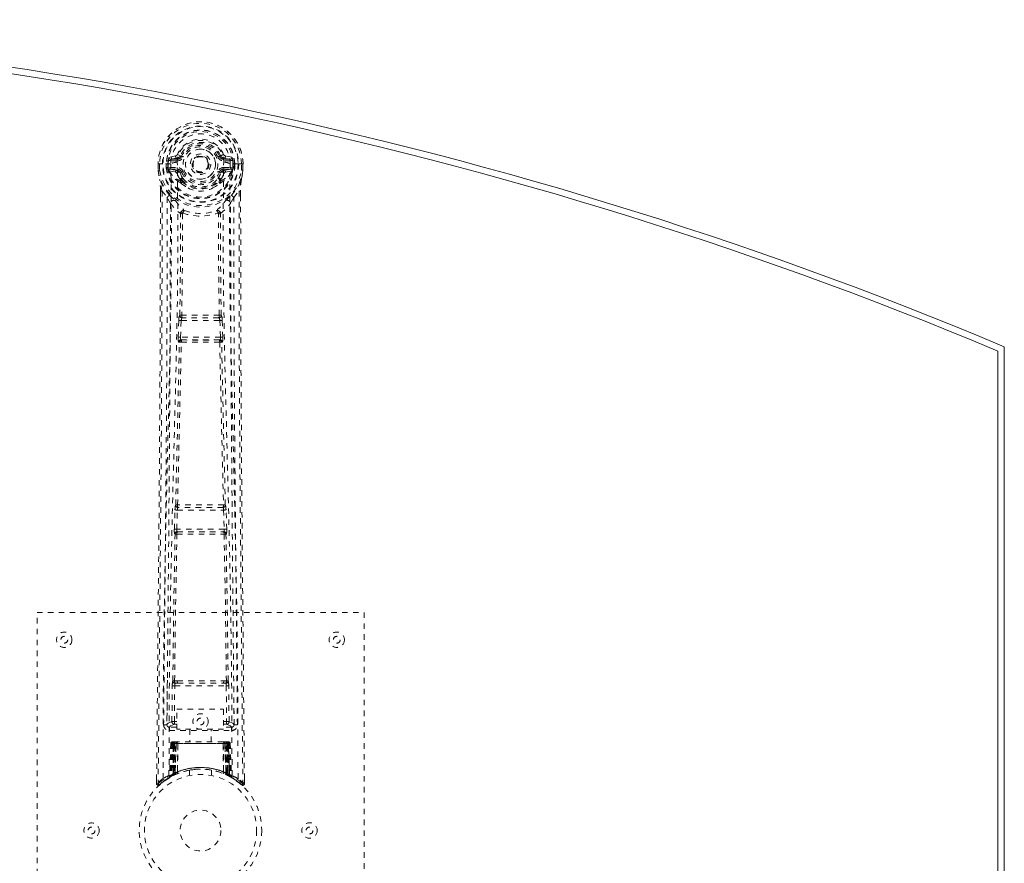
# Model space of a CAD drawing. Header units: inches. Extents: x 3.1 to 62.6, y 16 to 45.7.
# Tile 4 of 4: x 44.5 to 62.6, y 30.2 to 45.7. Entities that reach past the tile are written whole.
import ezdxf

# ---------------------------------------------------------------- set-up
doc = ezdxf.new("R2010")
doc.units = ezdxf.units.IN
doc.header["$MEASUREMENT"] = 0
doc.linetypes.add('SLD-Dashed', pattern=[0.075, 0.05, -0.025])
doc.linetypes.add('SLD-Solid', pattern=[0])

msp = doc.modelspace()

# ---------------------------------------------------------------- linework, layer by layer
at = {"color": 7, "linetype": 'SLD-Dashed', "lineweight": 0}
for p, q in [((47.385, 43.221), (47.266, 43.197)), ((47.418, 43.248), (47.473, 43.225)), ((47.469, 43.217), (47.473, 43.225)), ((47.473, 43.225), (47.495, 43.216)), ((48.188, 43.216), (48.211, 43.225)), ((48.211, 43.225), (48.215, 43.217)), ((48.417, 43.197), (48.298, 43.221)), ((47.066, 43.078), (47.062, 43.077)), ((47.062, 43.077), (47.062, 42.961)), ((47.063, 43.078), (47.064, 42.961)), ((47.119, 43.077), (47.066, 43.078)), ((47.092, 43.076), (47.092, 42.961)), ((47.142, 43.077), (47.119, 43.077)), ((47.148, 43.077), (47.142, 43.077)), ((47.298, 43.077), (47.148, 43.077)), ((47.213, 43.004), (47.213, 43.076)), ((47.213, 43.004), (47.243, 43.005)), ((47.213, 43.004), (47.213, 43.004)), ((47.248, 43.076), (47.243, 43.076)), ((47.243, 43.076), (47.243, 43.005)), ((47.243, 43.005), (47.249, 42.986)), ((47.248, 42.998), (47.248, 43.076)), ((47.283, 43.009), (47.283, 42.979)), ((47.283, 43.009), (47.413, 43.009)), ((47.296, 43.161), (47.413, 43.182)), ((47.296, 43.161), (47.296, 43.131)), ((47.413, 43.161), (47.296, 43.161)), ((47.413, 43.131), (47.296, 43.131)), ((47.413, 43.182), (47.413, 43.161)), ((47.413, 43.131), (47.413, 43.161)), ((47.413, 43.009), (47.413, 42.979)), ((47.998, 43.07), (47.997, 43.055)), ((47.998, 43.079), (47.998, 43.07)), ((48.27, 43.182), (48.387, 43.161)), ((48.27, 43.182), (48.27, 43.161)), ((48.387, 43.161), (48.27, 43.161)), ((48.27, 43.131), (48.27, 43.161)), ((48.387, 43.131), (48.27, 43.131)), ((48.27, 43.009), (48.27, 42.979)), ((48.27, 43.009), (48.4, 43.009)), ((48.385, 43.077), (48.385, 43.077)), ((48.535, 43.077), (48.385, 43.077)), ((48.387, 43.131), (48.387, 43.161)), ((48.4, 42.979), (48.4, 43.009)), ((48.435, 43.076), (48.441, 43.076)), ((48.435, 42.998), (48.435, 43.076)), ((48.44, 43.005), (48.435, 42.986)), ((48.44, 43.005), (48.441, 43.076)), ((48.44, 43.005), (48.47, 43.004)), ((48.47, 43.076), (48.47, 43.004)), ((48.47, 43.076), (48.47, 43.076)), ((48.47, 43.004), (48.47, 43.004)), ((48.541, 43.077), (48.535, 43.077)), ((48.564, 43.077), (48.541, 43.077)), ((48.617, 43.078), (48.564, 43.077)), ((48.591, 42.961), (48.592, 43.076)), ((48.621, 43.077), (48.617, 43.078)), ((48.62, 42.961), (48.62, 43.078)), ((48.621, 43.077), (48.621, 42.961)), ((47.062, 42.961), (47.063, 42.956)), ((47.249, 42.986), (47.248, 42.998)), ((47.255, 42.961), (47.258, 42.957)), ((47.268, 42.946), (47.258, 42.957)), ((47.268, 42.946), (47.384, 42.925)), ((47.413, 42.955), (47.283, 42.979)), ((47.283, 42.979), (47.413, 42.979)), ((47.413, 42.955), (47.413, 42.979)), ((47.468, 42.913), (47.461, 42.925)), ((47.495, 42.925), (47.468, 42.913)), ((48.215, 42.913), (48.188, 42.925)), ((48.223, 42.925), (48.215, 42.913)), ((48.4, 42.979), (48.27, 42.955)), ((48.27, 42.955), (48.27, 42.979)), ((48.27, 42.979), (48.4, 42.979)), ((48.3, 42.925), (48.415, 42.946)), ((48.425, 42.957), (48.415, 42.946)), ((48.415, 42.946), (48.415, 42.946)), ((48.415, 42.946), (48.415, 42.946)), ((48.425, 42.957), (48.428, 42.961)), ((48.435, 42.986), (48.435, 42.998)), ((48.621, 42.956), (48.621, 42.961)), ((47.47, 42.765), (47.47, 42.787)), ((47.489, 42.719), (47.477, 42.737)), ((47.493, 42.792), (47.494, 42.77)), ((48.19, 42.77), (48.19, 42.792)), ((48.206, 42.737), (48.194, 42.719)), ((48.213, 42.765), (48.213, 42.787)), ((47.105, 42.578), (47.105, 42.476)), ((47.106, 42.577), (47.106, 42.476)), ((47.135, 42.577), (47.231, 42.462)), ((47.29, 42.349), (47.231, 42.462)), ((48.452, 42.462), (48.393, 42.349)), ((48.452, 42.462), (48.549, 42.577)), ((48.577, 42.489), (48.577, 42.577)), ((48.578, 42.578), (48.578, 42.489)), ((47.463, 40.296), (47.462, 40.295)), ((48.222, 40.295), (48.221, 40.296)), ((47.431, 39.897), (47.443, 40.205)), ((47.443, 40.205), (47.446, 40.239)), ((47.475, 39.895), (47.488, 40.204)), ((47.488, 40.204), (48.196, 40.204)), ((47.506, 40.249), (47.507, 40.249)), ((48.177, 40.249), (47.506, 40.249)), ((48.176, 40.249), (48.177, 40.249)), ((48.196, 40.204), (48.208, 39.895)), ((48.24, 40.205), (48.238, 40.239)), ((48.252, 39.897), (48.24, 40.205)), ((47.454, 39.803), (47.441, 39.807)), ((48.208, 39.895), (47.475, 39.895)), ((47.498, 39.846), (47.486, 39.85)), ((47.486, 39.85), (48.198, 39.85)), ((48.198, 39.85), (48.185, 39.846)), ((48.229, 39.803), (48.242, 39.807)), ((47.362, 36.374), (47.372, 36.727)), ((47.386, 36.817), (47.386, 36.817)), ((47.406, 36.373), (47.417, 36.726)), ((47.417, 36.726), (48.266, 36.726)), ((47.43, 36.771), (47.431, 36.771)), ((48.253, 36.771), (47.43, 36.771)), ((48.252, 36.771), (48.253, 36.771)), ((48.266, 36.726), (48.277, 36.373)), ((48.297, 36.817), (48.297, 36.817)), ((48.322, 36.374), (48.311, 36.727)), ((48.277, 36.373), (47.406, 36.373)), ((47.419, 36.325), (47.414, 36.328)), ((47.414, 36.328), (48.27, 36.328)), ((48.27, 36.328), (48.264, 36.325)), ((47.369, 36.284), (47.375, 36.282)), ((48.309, 36.282), (48.314, 36.284)), ((44.842, 26.846), (44.842, 34.846)), ((44.842, 34.846), (50.842, 34.846)), ((50.842, 34.846), (50.842, 26.846)), ((47.233, 33.603), (47.225, 32.789)), ((47.317, 32.843), (47.324, 33.503)), ((47.362, 32.843), (47.369, 33.503)), ((47.416, 33.594), (47.367, 33.593)), ((47.369, 33.503), (48.314, 33.503)), ((47.378, 33.547), (47.426, 33.547)), ((47.426, 33.547), (48.258, 33.547)), ((48.258, 33.547), (48.305, 33.547)), ((48.316, 33.593), (48.268, 33.594)), ((48.314, 33.503), (48.321, 32.843)), ((48.366, 32.843), (48.359, 33.503)), ((48.458, 32.789), (48.451, 33.604)), ((47.405, 33.07), (48.266, 33.07)), ((47.405, 32.704), (47.405, 33.07)), ((48.266, 33.07), (48.266, 32.704)), ((47.225, 32.79), (47.225, 32.788)), ((47.225, 32.788), (47.226, 32.779)), ((47.225, 32.786), (47.228, 32.769)), ((47.27, 32.741), (47.27, 32.68)), ((47.405, 32.741), (47.27, 32.741)), ((47.362, 32.798), (47.362, 32.843)), ((47.405, 32.843), (47.362, 32.843)), ((47.405, 32.798), (47.362, 32.798)), ((48.266, 32.704), (47.405, 32.704)), ((47.647, 32.704), (47.647, 32.471)), ((48.037, 32.471), (48.037, 32.704)), ((48.266, 32.843), (48.321, 32.843)), ((48.266, 32.798), (48.321, 32.798)), ((48.413, 32.741), (48.266, 32.741)), ((48.366, 32.843), (48.321, 32.843)), ((48.321, 32.798), (48.321, 32.843)), ((48.413, 32.68), (48.413, 32.741)), ((48.455, 32.769), (48.458, 32.786)), ((48.458, 32.788), (48.458, 32.79)), ((48.458, 32.779), (48.458, 32.788)), ((47.27, 32.68), (48.413, 32.68)), ((47.295, 32.442), (47.274, 31.837)), ((47.309, 32.442), (47.288, 31.845)), ((47.309, 32.442), (47.295, 32.442)), ((47.329, 32.446), (47.307, 31.852)), ((47.327, 32.442), (47.307, 31.855)), ((47.326, 32.471), (47.322, 32.471)), ((47.327, 32.471), (47.327, 32.471)), ((47.394, 32.442), (47.327, 32.442)), ((47.334, 32.442), (47.334, 31.885)), ((47.335, 32.471), (47.335, 32.469)), ((47.34, 32.471), (47.335, 32.471)), ((47.348, 32.471), (47.339, 32.471)), ((47.339, 32.442), (48.344, 32.442)), ((47.339, 31.888), (47.339, 32.442)), ((47.347, 31.892), (47.348, 32.442)), ((47.352, 32.471), (47.348, 32.471)), ((47.352, 32.442), (47.352, 31.894)), ((48.332, 32.442), (47.352, 32.442)), ((47.423, 32.471), (47.357, 32.471)), ((47.366, 32.442), (47.366, 31.9)), ((47.37, 32.442), (47.366, 32.442)), ((47.37, 32.442), (48.314, 32.442)), ((47.37, 31.902), (47.37, 32.442)), ((47.375, 31.891), (47.394, 32.442)), ((47.395, 32.442), (47.376, 31.891)), ((47.394, 32.442), (47.395, 32.442)), ((47.419, 31.919), (47.424, 32.444)), ((47.425, 32.442), (47.421, 31.921)), ((47.425, 32.442), (47.424, 32.444)), ((48.258, 32.442), (47.425, 32.442)), ((48.258, 32.471), (47.426, 32.471)), ((48.26, 32.444), (48.258, 32.442)), ((48.262, 31.921), (48.258, 32.442)), ((48.326, 32.471), (48.26, 32.471)), ((48.26, 32.444), (48.264, 31.919)), ((48.288, 32.442), (48.29, 32.442)), ((48.307, 31.891), (48.288, 32.442)), ((48.356, 32.442), (48.29, 32.442)), ((48.29, 32.442), (48.309, 31.891)), ((48.317, 32.442), (48.314, 32.442)), ((48.314, 32.442), (48.314, 31.902)), ((48.317, 31.9), (48.317, 32.442)), ((48.335, 32.471), (48.331, 32.471)), ((48.332, 31.894), (48.332, 32.442)), ((48.345, 32.471), (48.335, 32.471)), ((48.336, 32.442), (48.336, 31.892)), ((48.349, 32.471), (48.344, 32.471)), ((48.344, 32.442), (48.344, 31.888)), ((48.349, 31.885), (48.349, 32.442)), ((48.376, 31.852), (48.354, 32.446)), ((48.356, 32.442), (48.377, 31.855)), ((48.361, 32.471), (48.357, 32.471)), ((48.375, 32.442), (48.395, 31.845)), ((48.388, 32.442), (48.375, 32.442)), ((48.388, 32.442), (48.409, 31.837)), ((47.196, 31.77), (47.256, 31.807)), ((47.26, 31.812), (47.273, 31.82)), ((47.274, 31.837), (47.288, 31.845)), ((47.291, 31.83), (47.358, 31.865)), ((47.307, 31.855), (47.375, 31.891)), ((47.314, 31.862), (47.319, 31.86)), ((47.334, 31.885), (47.339, 31.888)), ((47.347, 31.859), (47.334, 31.885)), ((47.347, 31.859), (47.338, 31.855)), ((47.352, 31.862), (47.339, 31.888)), ((47.36, 31.866), (47.347, 31.892)), ((47.352, 31.862), (47.347, 31.859)), ((47.364, 31.868), (47.352, 31.894)), ((47.378, 31.874), (47.352, 31.862)), ((47.358, 31.865), (47.359, 31.865)), ((47.36, 31.866), (47.364, 31.868)), ((47.378, 31.874), (47.366, 31.9)), ((47.381, 31.876), (47.37, 31.902)), ((47.376, 31.891), (47.375, 31.891)), ((47.419, 31.919), (47.421, 31.921)), ((47.422, 31.893), (47.425, 31.894)), ((47.642, 31.954), (47.642, 31.857)), ((48.042, 31.857), (48.042, 31.954)), ((48.259, 31.894), (48.262, 31.893)), ((48.262, 31.921), (48.264, 31.919)), ((48.314, 31.902), (48.302, 31.876)), ((48.305, 31.874), (48.302, 31.876)), ((48.317, 31.9), (48.305, 31.874)), ((48.309, 31.891), (48.307, 31.891)), ((48.309, 31.891), (48.377, 31.855)), ((48.332, 31.894), (48.319, 31.868)), ((48.319, 31.868), (48.324, 31.866)), ((48.336, 31.892), (48.324, 31.866)), ((48.324, 31.865), (48.326, 31.865)), ((48.326, 31.865), (48.392, 31.83)), ((48.344, 31.888), (48.332, 31.862)), ((48.337, 31.859), (48.332, 31.862)), ((48.349, 31.885), (48.337, 31.859)), ((48.344, 31.888), (48.349, 31.885)), ((48.395, 31.845), (48.409, 31.837)), ((48.41, 31.82), (48.424, 31.812)), ((47.036, 31.79), (47.035, 31.705)), ((47.035, 31.705), (47.065, 31.704)), ((47.085, 31.682), (47.186, 31.763)), ((48.648, 31.705), (48.648, 31.789))]:
    msp.add_line(p, q, dxfattribs=at)
at = {"color": 7, "linetype": 'SLD-Solid', "lineweight": 15}
for p, q in [((62.474, 39.643), (62.474, 22.05)), ((62.474, 22.05), (62.474, 39.643)), ((62.592, 39.721), (62.592, 21.971))]:
    msp.add_line(p, q, dxfattribs=at)
at = {"color": 7, "linetype": 'SLD-Dashed', "lineweight": 0, "flags": 128}
for points in [[(47.416, 43.107), (47.421, 43.185), (47.444, 43.26), (47.483, 43.33), (47.537, 43.391), (47.603, 43.441), (47.677, 43.477), (47.758, 43.499), (47.842, 43.507), (47.925, 43.499), (48.006, 43.477), (48.081, 43.441), (48.146, 43.391), (48.2, 43.33), (48.239, 43.26), (48.262, 43.185), (48.267, 43.107)], [(47.523, 43.204), (47.517, 43.206), (47.512, 43.209), (47.508, 43.211), (47.503, 43.212), (47.5, 43.214), (47.497, 43.215), (47.496, 43.216), (47.495, 43.216)], [(48.161, 43.204), (48.166, 43.206), (48.171, 43.209), (48.176, 43.211), (48.18, 43.212), (48.183, 43.214), (48.186, 43.215), (48.188, 43.216), (48.188, 43.216)], [(47.062, 43.077), (47.062, 43.077), (47.063, 43.077), (47.065, 43.077), (47.069, 43.077), (47.074, 43.077), (47.079, 43.077), (47.085, 43.076), (47.092, 43.076)], [(47.154, 31.798), (47.159, 33.389), (47.178, 34.978), (47.208, 36.565), (47.246, 38.147), (47.276, 39.387), (47.299, 40.623), (47.309, 41.853), (47.298, 43.077)], [(47.243, 43.005), (47.243, 43.005), (47.243, 43.005)], [(47.248, 42.998), (47.265, 43.006), (47.283, 43.009)], [(47.296, 43.131), (47.273, 43.136), (47.253, 43.149)], [(47.263, 31.854), (47.269, 33.44), (47.289, 35.025), (47.322, 36.607), (47.363, 38.186), (47.394, 39.423), (47.419, 40.657), (47.428, 41.885), (47.416, 43.107)], [(48.421, 31.854), (48.414, 33.44), (48.394, 35.025), (48.361, 36.607), (48.32, 38.186), (48.289, 39.423), (48.265, 40.657), (48.255, 41.885), (48.267, 43.107)], [(48.53, 31.798), (48.524, 33.389), (48.506, 34.978), (48.475, 36.565), (48.437, 38.147), (48.408, 39.387), (48.384, 40.623), (48.374, 41.853), (48.385, 43.077)], [(48.43, 43.149), (48.41, 43.136), (48.387, 43.131)], [(48.4, 43.009), (48.418, 43.006), (48.435, 42.998)], [(48.44, 43.005), (48.44, 43.005), (48.44, 43.005)], [(48.441, 43.076), (48.444, 43.076), (48.451, 43.076), (48.46, 43.076), (48.47, 43.076)], [(48.592, 43.076), (48.598, 43.076), (48.604, 43.077), (48.61, 43.077), (48.614, 43.077), (48.618, 43.077), (48.62, 43.077), (48.622, 43.077), (48.621, 43.077)], [(47.062, 42.961), (47.075, 42.865), (47.091, 42.79)], [(47.092, 42.961), (47.086, 42.961), (47.08, 42.961), (47.074, 42.961), (47.069, 42.961), (47.066, 42.961), (47.063, 42.961), (47.062, 42.961), (47.062, 42.961)], [(47.063, 42.956), (47.064, 42.956), (47.065, 42.957), (47.068, 42.957), (47.072, 42.958), (47.076, 42.958), (47.081, 42.959), (47.087, 42.96), (47.092, 42.961)], [(47.063, 42.956), (47.074, 42.868), (47.093, 42.78)], [(47.411, 42.902), (47.397, 42.92), (47.384, 42.925)], [(47.47, 42.787), (47.439, 42.838), (47.411, 42.902)], [(47.468, 42.913), (47.494, 42.853), (47.522, 42.805)], [(47.523, 42.936), (47.517, 42.934), (47.512, 42.932), (47.508, 42.93), (47.503, 42.928), (47.5, 42.927), (47.497, 42.926), (47.496, 42.925), (47.495, 42.925)], [(48.161, 42.936), (48.166, 42.934), (48.171, 42.932), (48.176, 42.93), (48.18, 42.928), (48.183, 42.927), (48.186, 42.926), (48.188, 42.925), (48.188, 42.925)], [(48.213, 42.787), (48.244, 42.838), (48.272, 42.902)], [(48.272, 42.902), (48.286, 42.92), (48.3, 42.925)], [(48.59, 42.78), (48.607, 42.858), (48.621, 42.956)], [(48.621, 42.961), (48.621, 42.961), (48.62, 42.961), (48.618, 42.961), (48.614, 42.961), (48.609, 42.961), (48.604, 42.961), (48.598, 42.961), (48.591, 42.961)], [(48.621, 42.956), (48.62, 42.956), (48.618, 42.957), (48.615, 42.957), (48.611, 42.958), (48.607, 42.958), (48.602, 42.959), (48.597, 42.96), (48.591, 42.961)], [(48.621, 42.961), (48.608, 42.865), (48.592, 42.79)], [(47.091, 42.79), (47.091, 42.785), (47.093, 42.78)], [(47.273, 42.501), (47.173, 42.625), (47.093, 42.78)], [(47.489, 42.719), (47.564, 42.66), (47.614, 42.634)], [(48.069, 42.634), (48.119, 42.66), (48.194, 42.719)], [(48.41, 42.501), (48.511, 42.625), (48.59, 42.78)], [(48.59, 42.78), (48.592, 42.785), (48.592, 42.79)], [(47.105, 42.476), (47.102, 39.86), (47.085, 37.144), (47.061, 34.422), (47.035, 31.705)], [(47.135, 42.577), (47.136, 41.763), (47.135, 40.914), (47.133, 40.03), (47.129, 39.228), (47.126, 38.711), (47.123, 38.169), (47.119, 37.602), (47.114, 37.039), (47.11, 36.551), (47.104, 35.904), (47.098, 35.216), (47.091, 34.487), (47.085, 33.81), (47.065, 31.704)], [(47.105, 42.578), (47.105, 42.578), (47.106, 42.578), (47.108, 42.577), (47.112, 42.577), (47.117, 42.577), (47.123, 42.577), (47.129, 42.577), (47.135, 42.577)], [(47.231, 42.462), (47.231, 41.721), (47.23, 40.949), (47.227, 40.146), (47.223, 39.38), (47.218, 38.605), (47.212, 37.829), (47.206, 37.073), (47.199, 36.348), (47.193, 35.672), (47.185, 34.915), (47.179, 34.206), (47.172, 33.509), (47.165, 32.786)], [(48.518, 32.786), (48.515, 33.162), (48.511, 33.591), (48.506, 34.061), (48.502, 34.486), (48.5, 34.708), (48.498, 34.931), (48.496, 35.154), (48.493, 35.406), (48.491, 35.661), (48.488, 35.908), (48.484, 36.412), (48.479, 36.88), (48.476, 37.312), (48.472, 37.735), (48.468, 38.225), (48.462, 39.065), (48.458, 39.914), (48.454, 40.791), (48.452, 41.645), (48.452, 42.462)], [(48.549, 42.577), (48.548, 41.839), (48.548, 41.058), (48.55, 40.235), (48.554, 39.37), (48.558, 38.573), (48.564, 37.743), (48.565, 37.553), (48.566, 37.36), (48.568, 37.166), (48.569, 37.033), (48.57, 36.903), (48.571, 36.768), (48.573, 36.627), (48.577, 36.173), (48.581, 35.668), (48.586, 35.113), (48.59, 34.762), (48.593, 34.39), (48.597, 33.987), (48.601, 33.611), (48.605, 33.12), (48.609, 32.685), (48.613, 32.303), (48.616, 31.977), (48.618, 31.705)], [(48.549, 42.577), (48.555, 42.577), (48.561, 42.577), (48.566, 42.577), (48.572, 42.577), (48.575, 42.577), (48.578, 42.578), (48.579, 42.578), (48.578, 42.578)], [(48.578, 42.489), (48.581, 39.861), (48.598, 37.142), (48.623, 34.424), (48.648, 31.705)], [(47.29, 42.349), (47.281, 39.162), (47.256, 35.975), (47.225, 32.786)], [(47.29, 42.349), (47.374, 42.251), (47.472, 42.165)], [(47.368, 42.413), (47.378, 42.404), (47.383, 42.398)], [(48.211, 42.165), (48.309, 42.251), (48.393, 42.349)], [(48.3, 42.398), (48.306, 42.404), (48.315, 42.413)], [(48.458, 32.786), (48.428, 35.975), (48.402, 39.162), (48.393, 42.349)], [(47.463, 40.296), (47.473, 41.228), (47.474, 42.156)], [(47.52, 42.174), (47.515, 42.183), (47.508, 42.19), (47.5, 42.193), (47.492, 42.193), (47.485, 42.19), (47.478, 42.184), (47.474, 42.175), (47.472, 42.165)], [(47.51, 42.163), (47.509, 41.233), (47.498, 40.301)], [(47.52, 42.174), (47.513, 42.17), (47.511, 42.167), (47.51, 42.165), (47.51, 42.163)], [(48.211, 42.165), (48.209, 42.175), (48.205, 42.184), (48.199, 42.19), (48.191, 42.193), (48.183, 42.193), (48.175, 42.19), (48.168, 42.183), (48.163, 42.174)], [(48.174, 42.163), (48.173, 42.165), (48.173, 42.167), (48.17, 42.17), (48.163, 42.174)], [(48.185, 40.301), (48.174, 41.233), (48.174, 42.163)], [(48.221, 40.296), (48.21, 41.228), (48.209, 42.156)], [(47.443, 40.205), (47.448, 40.205), (47.458, 40.205), (47.473, 40.204), (47.488, 40.204)], [(47.488, 40.204), (47.488, 40.212), (47.49, 40.221), (47.494, 40.235), (47.5, 40.245), (47.503, 40.247), (47.505, 40.248), (47.506, 40.249)], [(48.196, 40.204), (48.204, 40.204), (48.211, 40.204), (48.218, 40.205), (48.225, 40.205), (48.23, 40.205), (48.235, 40.205), (48.238, 40.205), (48.24, 40.205)], [(47.386, 36.817), (47.421, 38.312), (47.454, 39.803)], [(47.421, 36.82), (47.456, 38.316), (47.49, 39.807)], [(47.431, 39.897), (47.433, 39.897), (47.436, 39.896), (47.441, 39.896), (47.446, 39.896), (47.453, 39.896), (47.46, 39.896), (47.468, 39.895), (47.475, 39.895)], [(47.486, 39.85), (47.481, 39.854), (47.477, 39.864), (47.475, 39.878), (47.475, 39.886), (47.475, 39.895)], [(48.194, 39.807), (48.227, 38.316), (48.263, 36.82)], [(48.208, 39.895), (48.208, 39.886), (48.208, 39.878), (48.206, 39.864), (48.203, 39.854), (48.198, 39.85)], [(48.208, 39.895), (48.216, 39.895), (48.223, 39.896), (48.231, 39.896), (48.237, 39.896), (48.243, 39.896), (48.247, 39.896), (48.25, 39.897), (48.252, 39.897)], [(48.297, 36.817), (48.262, 38.312), (48.229, 39.803)], [(47.372, 36.727), (47.374, 36.761), (47.375, 36.762)], [(47.372, 36.727), (47.374, 36.727), (47.377, 36.727), (47.382, 36.727), (47.387, 36.727), (47.394, 36.726), (47.401, 36.726), (47.409, 36.726), (47.417, 36.726)], [(47.391, 36.797), (47.389, 36.8), (47.386, 36.817)], [(48.266, 36.726), (48.274, 36.726), (48.282, 36.726), (48.289, 36.726), (48.296, 36.727), (48.302, 36.727), (48.306, 36.727), (48.309, 36.727), (48.311, 36.727)], [(48.311, 36.727), (48.309, 36.761), (48.309, 36.762)], [(47.362, 36.374), (47.363, 36.374), (47.366, 36.374), (47.371, 36.374), (47.376, 36.374), (47.383, 36.374), (47.39, 36.373), (47.398, 36.373), (47.406, 36.373)], [(48.277, 36.373), (48.285, 36.373), (48.293, 36.373), (48.3, 36.374), (48.307, 36.374), (48.312, 36.374), (48.317, 36.374), (48.32, 36.374), (48.322, 36.374)], [(47.334, 33.592), (47.35, 34.938), (47.375, 36.282)], [(47.367, 33.593), (47.384, 34.939), (47.409, 36.284)], [(48.275, 36.284), (48.3, 34.939), (48.316, 33.593)], [(48.349, 33.592), (48.333, 34.938), (48.309, 36.282)], [(47.324, 33.503), (47.329, 33.503), (47.339, 33.503), (47.354, 33.503), (47.369, 33.503)], [(47.378, 33.547), (47.361, 33.551), (47.351, 33.558)], [(47.416, 33.594), (47.627, 33.594), (47.842, 33.594), (48.056, 33.594), (48.268, 33.594)], [(47.426, 33.547), (47.63, 33.547), (47.836, 33.547), (48.048, 33.547), (48.258, 33.547)], [(48.314, 33.503), (48.33, 33.503), (48.344, 33.503), (48.354, 33.503), (48.359, 33.503)], [(47.317, 32.843), (47.248, 32.815), (47.227, 32.789)], [(47.27, 32.741), (47.293, 32.769), (47.362, 32.798)], [(47.317, 32.843), (47.322, 32.843), (47.332, 32.843), (47.346, 32.843), (47.362, 32.843)], [(48.321, 32.798), (48.39, 32.769), (48.413, 32.741)], [(48.458, 32.786), (48.435, 32.815), (48.366, 32.843)], [(47.295, 32.442), (47.298, 32.442), (47.306, 32.442), (47.319, 32.442), (47.334, 32.442)], [(47.348, 32.442), (47.333, 32.442), (47.321, 32.442), (47.312, 32.442), (47.309, 32.442)], [(47.327, 32.442), (47.327, 32.442), (47.329, 32.442), (47.333, 32.442), (47.337, 32.442), (47.344, 32.442), (47.351, 32.442), (47.358, 32.442), (47.366, 32.442)], [(47.348, 32.47), (47.344, 32.47), (47.342, 32.471), (47.341, 32.471), (47.341, 32.471)], [(47.405, 32.461), (47.398, 32.452), (47.395, 32.442)], [(47.424, 32.444), (47.409, 32.458), (47.405, 32.461)], [(48.26, 32.444), (48.274, 32.458), (48.278, 32.461)], [(48.288, 32.442), (48.285, 32.452), (48.278, 32.461)], [(48.317, 32.442), (48.325, 32.442), (48.333, 32.442), (48.34, 32.442), (48.346, 32.442), (48.351, 32.442), (48.354, 32.442), (48.356, 32.442), (48.356, 32.442)], [(48.327, 32.471), (48.326, 32.471), (48.325, 32.471)], [(48.343, 32.471), (48.343, 32.471), (48.341, 32.471), (48.339, 32.47), (48.335, 32.47)], [(48.375, 32.442), (48.371, 32.442), (48.363, 32.442), (48.35, 32.442), (48.336, 32.442)], [(48.356, 32.471), (48.356, 32.471), (48.355, 32.471), (48.353, 32.47), (48.349, 32.47)], [(48.349, 32.442), (48.364, 32.442), (48.377, 32.442), (48.385, 32.442), (48.388, 32.442)], [(48.356, 32.442), (48.355, 32.449), (48.355, 32.451)], [(47.644, 31.954), (47.643, 31.954), (47.661, 31.957), (47.699, 31.962), (47.753, 31.968), (47.818, 31.971), (47.842, 31.971)], [(48.376, 31.839), (48.369, 31.843), (48.337, 31.859)], [(48.378, 31.848), (48.377, 31.854), (48.377, 31.856)], [(48.415, 31.819), (48.409, 31.83), (48.405, 31.844)], [(48.409, 31.831), (48.408, 31.837), (48.408, 31.838)], [(47.038, 31.705), (47.04, 31.697), (47.043, 31.69), (47.048, 31.683), (47.055, 31.678), (47.062, 31.675), (47.069, 31.675), (47.076, 31.677), (47.083, 31.681)], [(48.618, 31.704), (48.611, 31.696), (48.604, 31.689), (48.6, 31.684), (48.598, 31.682)], [(48.6, 31.685), (48.607, 31.681), (48.615, 31.678), (48.623, 31.678), (48.631, 31.679), (48.638, 31.683), (48.643, 31.688), (48.647, 31.695), (48.648, 31.702)], [(48.648, 31.705), (48.648, 31.705), (48.646, 31.705), (48.64, 31.704), (48.63, 31.705), (48.624, 31.705), (48.618, 31.704)]]:
    msp.add_lwpolyline(points, dxfattribs=at)
at = {"color": 7, "linetype": 'SLD-Dashed', "lineweight": 0}
for centre, radius in [((47.842, 43.07), 0.7), ((47.842, 43.07), 0.69), ((47.842, 43.07), 0.623), ((47.842, 43.07), 0.32), ((47.842, 43.07), 0.275), ((47.842, 43.07), 0.188), ((47.842, 43.07), 0.156), ((47.842, 43.07), 0.142), ((47.842, 43.07), 0.139), ((47.842, 43.07), 0.138), ((45.342, 34.346), 0.141), ((45.342, 34.346), 0.0625), ((50.342, 34.346), 0.141), ((50.342, 34.346), 0.0625), ((47.842, 32.846), 0.141), ((47.842, 32.846), 0.0625), ((47.842, 30.846), 1.125), ((47.842, 30.846), 1.03), ((47.842, 30.846), 0.375), ((45.842, 30.846), 0.14), ((45.842, 30.846), 0.0625), ((49.842, 30.846), 0.141), ((49.842, 30.846), 0.0625)]:
    msp.add_circle(centre, radius, dxfattribs=at)
at = {"color": 7, "linetype": 'SLD-Solid', "lineweight": 15}
for radius, start, end in [(76.755, 67.19501, 112.80499), (76.637, 67.25366, 112.74634), (76.637, 67.25366, 112.74634)]:
    msp.add_arc((32.842, -31.034), radius, start, end, dxfattribs=at)
at = {"color": 7, "linetype": 'SLD-Dashed', "lineweight": 0}
for centre, radius, start, end in [((47.842, 43.07), 0.78, 0.5288, 179.4712), ((47.842, 43.07), 0.78, 0, 179.4852), ((47.842, 43.07), 0.75, 0.4562, 179.5438), ((47.842, 43.07), 0.629, 0.5444, 179.4556), ((47.842, 43.07), 0.599, 0.5443, 179.4557), ((47.842, 43.083), 0.543, 359.366, 180.634), ((47.842, 43.07), 0.459, 22.774, 157.226), ((47.842, 43.07), 0.4, 22.774, 157.226), ((47.842, 43.07), 0.376, 22.774, 157.226), ((47.842, 43.07), 0.346, 22.7737, 157.2263), ((47.458, 43.121), 0.206, 158.3451, 172.3392), ((47.295, 43.191), 0.0299, 167.891, 271.953), ((47.414, 43.212), 0.0301, 162.347, 268.5793), ((47.376, 43.266), 0.0455, 281.3474, 337.4776), ((47.407, 43.253), 0.0715, 274.7862, 329.7527), ((47.413, 43.25), 0.089, 270, 337.226), ((47.413, 43.25), 0.119, 270.0002, 337.2259), ((47.842, 43.07), 0.275, 89.0535, 269.0535), ((47.842, 43.07), 0.275, 269.0537, 89.0534), ((48.27, 43.25), 0.119, 202.7747, 269.9997), ((48.27, 43.25), 0.089, 202.774, 270), ((47.695, 44.531), 1.404, 291.5636, 293.9858), ((48.276, 43.253), 0.0714, 210.3141, 265.2489), ((48.307, 43.266), 0.0455, 202.534, 258.643), ((48.27, 43.212), 0.0301, 271.4533, 17.6205), ((48.388, 43.191), 0.0299, 268.0458, 12.1101), ((48.226, 43.121), 0.206, 7.6607, 21.6582), ((47.236, 43.949), 0.873, 268.4833, 270.4279), ((47.842, 43.07), 0.632, 186.0642, 353.9358), ((47.842, 43.07), 0.602, 186.2697, 353.7303), ((47.842, 43.07), 0.593, 172.3909, 179.4476), ((47.415, 42.865), 0.242, 89.7348, 118.8261), ((47.413, 42.89), 0.119, 22.773, 90.0001), ((48.27, 42.89), 0.119, 90, 157.2264), ((48.267, 42.858), 0.249, 61.7051, 89.8618), ((47.842, 43.07), 0.593, 0.5524, 7.6091), ((47.092, 42.961), 0.03, 180.2178, 185.2738), ((47.842, 43.07), 0.787, 188.3239, 351.6761), ((47.842, 43.07), 0.758, 188.3238, 351.6762), ((47.333, 42.994), 0.0843, 185.4036, 202.6172), ((47.283, 42.949), 0.0305, 89.0429, 156.1679), ((47.71, 43.165), 0.497, 204.8139, 243.6305), ((47.648, 43.166), 0.439, 210.0685, 246.0869), ((47.413, 42.925), 0.0299, 91.0491, 179.0012), ((47.441, 42.897), 0.031, 31.5893, 170.0545), ((47.413, 42.89), 0.089, 22.774, 90), ((47.411, 42.898), 0.0567, 28.2311, 87.9752), ((47.842, 43.07), 0.376, 202.774, 337.226), ((47.842, 43.07), 0.346, 202.7741, 337.2259), ((47.842, 43.07), 0.157, 245.1542, 290.0596), ((47.776, 43.066), 0.465, 325.8365, 340.7959), ((48.27, 42.89), 0.089, 90, 157.226), ((47.978, 43.161), 0.491, 296.1269, 335.5128), ((48.035, 43.167), 0.44, 293.9348, 329.902), ((48.242, 42.897), 0.031, 10.1674, 148.1953), ((48.272, 42.898), 0.0565, 91.9564, 151.5669), ((48.27, 42.925), 0.0299, 0.9979, 88.9494), ((48.4, 42.949), 0.0306, 23.8334, 90.9558), ((48.32, 43.001), 0.115, 339.6968, 352.2824), ((45.904, 42.606), 1.202, 358.6567, 8.8134), ((43.516, 41.938), 3.675, 10.0105, 13.2386), ((47.5, 42.784), 0.0305, 43.9322, 174.3705), ((47.492, 42.742), 0.0505, 88.2625, 115.7575), ((47.492, 42.719), 0.0506, 88.2558, 115.6759), ((47.515, 42.761), 0.0444, 175.0126, 212.6938), ((47.529, 42.714), 0.0404, 127.2281, 172.691), ((47.522, 42.768), 0.0371, 89.2701, 139.8388), ((47.842, 43.082), 0.453, 219.7483, 320.2512), ((47.526, 42.771), 0.0326, 181.6489, 227.8207), ((47.842, 43.108), 0.494, 226.9723, 313.0277), ((47.842, 43.064), 0.411, 219.0117, 320.9883), ((48.183, 42.784), 0.0305, 5.632, 136.0676), ((48.162, 42.768), 0.0371, 40.1681, 90.7269), ((48.157, 42.771), 0.0326, 312.1633, 358.3624), ((48.154, 42.714), 0.0404, 7.3076, 52.7792), ((48.191, 42.742), 0.0504, 64.219, 91.761), ((48.191, 42.719), 0.0506, 64.3251, 91.7432), ((48.169, 42.761), 0.0444, 327.3986, 4.9938), ((52.169, 41.938), 3.677, 166.7624, 169.9891), ((49.78, 42.606), 1.202, 171.1868, 181.3431), ((47.693, 42.014), 0.644, 130.7396, 135.9126), ((48.817, 44.076), 2.205, 225.5692, 228.9408), ((47.842, 43.052), 0.476, 241.4724, 298.5268), ((46.867, 44.075), 2.204, 311.0581, 314.4312), ((47.99, 42.013), 0.644, 44.0895, 49.2597), ((47.351, 42.347), 0.0608, 58.032, 177.6166), ((48.11, 42.908), 0.887, 215.0289, 230.8692), ((47.573, 42.908), 0.887, 309.1304, 324.971), ((48.332, 42.347), 0.0608, 2.3821, 121.971), ((47.532, 42.161), 0.0608, 73.4559, 176.333), ((47.46, 42.157), 0.0143, 356.6522, 32.4403), ((47.506, 42.084), 0.0795, 87.4912, 113.9489), ((47.596, 42.156), 0.0786, 126.2613, 166.6731), ((47.842, 43.084), 0.965, 250.5268, 289.4743), ((47.842, 43.011), 0.844, 249.7728, 290.2275), ((48.151, 42.161), 0.0608, 3.6679, 106.5432), ((48.087, 42.156), 0.0786, 13.3257, 53.7379), ((48.177, 42.084), 0.0795, 66.0521, 92.5085), ((48.224, 42.157), 0.0143, 147.5487, 183.3588), ((47.539, 40.243), 0.0933, 145.8683, 182.4632), ((47.508, 40.294), 0.0451, 177.8519, 268.952), ((47.507, 40.294), 0.0451, 177.8559, 268.9582), ((47.492, 40.212), 0.0889, 86.1793, 109.6226), ((47.585, 40.288), 0.0873, 171.8099, 206.8089), ((47.842, 7.578), 32.724, 89.399, 90.601), ((48.099, 40.288), 0.0872, 333.1879, 8.1933), ((48.176, 40.294), 0.0451, 271.0475, 2.1486), ((48.177, 40.294), 0.0451, 271.0433, 2.1425), ((48.191, 40.213), 0.0879, 70.2415, 93.9567), ((48.144, 40.243), 0.0933, 357.5358, 34.1312), ((47.842, 6.881), 33.37, 89.4251, 90.5749), ((48.137, 40.206), 0.0588, 357.8341, 46.6353), ((47.594, 39.87), 0.165, 170.5919, 202.3685), ((47.486, 39.805), 0.0451, 90.8641, 177.5109), ((47.499, 39.801), 0.0451, 90.8957, 177.3977), ((47.483, 39.716), 0.0919, 86.0263, 108.5417), ((47.55, 39.814), 0.0607, 148.3018, 186.2246), ((47.842, 76.834), 37.028, 269.4553, 270.5445), ((47.842, 72.725), 32.881, 269.4018, 270.5982), ((48.184, 39.801), 0.0451, 2.5996, 89.1055), ((48.133, 39.814), 0.0612, 353.9383, 31.5353), ((48.2, 39.716), 0.092, 71.4685, 93.9872), ((48.197, 39.805), 0.0451, 2.4891, 89.1359), ((48.089, 39.87), 0.165, 337.634, 9.4056), ((47.492, 36.766), 0.118, 154.6464, 182.0142), ((47.413, 36.695), 0.125, 86.4433, 102.2379), ((47.431, 36.816), 0.0451, 178.3727, 269.3684), ((47.431, 36.814), 0.0433, 202.774, 270.223), ((47.479, 36.732), 0.0626, 141.5426, 185.5178), ((47.489, 36.809), 0.0697, 170.9154, 213.0658), ((47.842, 3.248), 33.574, 89.2814, 90.7187), ((47.842, 3.422), 33.351, 89.2944, 90.7056), ((48.194, 36.809), 0.0697, 326.9355, 9.0832), ((48.252, 36.816), 0.0451, 270.6353, 1.6281), ((48.252, 36.816), 0.0451, 270.6316, 1.6273), ((48.204, 36.732), 0.0626, 354.4818, 38.4577), ((48.271, 36.697), 0.123, 77.659, 93.6598), ((48.191, 36.766), 0.118, 357.9883, 25.3645), ((47.582, 36.347), 0.222, 172.882, 196.3582), ((47.414, 36.283), 0.0451, 90.5581, 178.0574), ((47.42, 36.28), 0.0451, 90.5783, 178.0297), ((47.465, 36.359), 0.0601, 166.9019, 211.4012), ((47.465, 36.292), 0.0567, 143.3841, 187.5211), ((47.842, 69.358), 33.035, 269.2677, 270.7323), ((48.263, 36.28), 0.0451, 1.9692, 89.4221), ((48.218, 36.292), 0.057, 352.6134, 36.4818), ((48.218, 36.359), 0.0601, 328.6018, 13.0981), ((48.269, 36.283), 0.0451, 1.9426, 89.4419), ((48.102, 36.347), 0.222, 343.6426, 7.1172), ((47.401, 36.148), 0.136, 86.7423, 101.1094), ((47.842, 72.413), 36.131, 269.3135, 270.6866), ((48.282, 36.149), 0.136, 78.8611, 93.2833), ((47.613, 33.517), 0.289, 164.979, 182.6491), ((47.36, 33.335), 0.258, 88.4496, 95.7708), ((47.372, 33.59), 0.0384, 177.0827, 235.3604), ((47.442, 33.587), 0.0757, 175.3506, 211.8362), ((47.446, 33.51), 0.0773, 151.6238, 185.4644), ((47.48, 33.583), 0.0652, 170.5399, 213.5488), ((48.203, 33.583), 0.0652, 326.4322, 9.4404), ((48.242, 33.587), 0.075, 328.0051, 4.8069), ((48.304, 33.592), 0.0456, 271.9238, 359.0018), ((48.237, 33.51), 0.0772, 354.5323, 28.3874), ((48.323, 33.335), 0.258, 84.2213, 91.558), ((48.07, 33.517), 0.289, 357.3528, 15.0222), ((47.207, 35.648), 2.862, 269.1592, 270.3602), ((47.27, 32.785), 0.105, 179.3641, 270.0833), ((47.27, 32.786), 0.045, 202.0115, 269.9794), ((47.362, 32.843), 0.0451, 179.619, 269.5727), ((48.321, 32.843), 0.0451, 270.4267, 0.3571), ((48.414, 32.785), 0.105, 269.9141, 0.6385), ((48.413, 32.786), 0.045, 270.0216, 337.9874), ((48.476, 35.656), 2.87, 269.642, 270.8398), ((47.325, 32.441), 0.03, 90.004, 178.0069), ((47.326, 32.441), 0.0305, 110.7173, 177.6405), ((47.339, 32.441), 0.03, 113.5007, 178.0204), ((47.339, 32.44), 0.0315, 89.3093, 122.3703), ((47.362, 32.436), 0.0353, 81.8095, 170.6812), ((47.357, 32.441), 0.03, 90.0614, 178.0684), ((47.356, 32.587), 0.119, 255.9042, 259.5563), ((47.748, 32.449), 0.409, 176.9313, 180.9931), ((48.203, 32.446), 0.855, 178.4249, 180.2191), ((47.775, 32.449), 0.424, 177.0411, 180.9576), ((47.808, 32.449), 0.442, 177.1634, 180.9189), ((47.814, 32.449), 0.444, 177.1775, 180.9141), ((47.424, 32.441), 0.0299, 90.1875, 178.2035), ((47.426, 32.445), 0.0266, 90.8002, 141.4479), ((48.257, 32.445), 0.0265, 38.371, 89.3802), ((48.26, 32.441), 0.0299, 1.7974, 89.8139), ((47.871, 32.449), 0.442, 359.0857, 2.8366), ((47.875, 32.449), 0.442, 359.0857, 2.8366), ((48.326, 32.441), 0.03, 1.928, 89.9399), ((47.908, 32.449), 0.424, 359.0477, 2.9629), ((47.913, 32.449), 0.423, 359.0393, 2.9666), ((47.934, 32.449), 0.41, 359.0095, 3.0568), ((48.344, 32.44), 0.0315, 57.9482, 90.6854), ((47.52, 32.446), 0.829, 359.7777, 1.6286), ((48.345, 32.441), 0.03, 1.9809, 66.5647), ((48.358, 32.441), 0.03, 1.9953, 89.9937), ((48.357, 32.441), 0.0305, 2.3671, 69.37), ((47.842, 30.846), 1.158, 47.8714, 132.1369), ((47.842, 30.814), 1.19, 60.88, 119.12), ((47.842, 30.847), 1.155, 64.2142, 115.7858), ((47.842, 30.847), 1.155, 64.9105, 115.0895), ((47.842, 30.847), 1.155, 65.8866, 114.1134), ((47.842, 30.883), 1.12, 67.9256, 112.0744), ((47.827, 30.613), 1.364, 114.449, 119.585), ((47.841, 30.847), 1.127, 119.5256, 124.6588), ((47.244, 31.838), 0.03, 301.0842, 358.0087), ((47.304, 31.867), 0.0429, 197.0169, 245.8197), ((47.258, 31.846), 0.0299, 300.3036, 358.0946), ((47.696, 31.097), 0.837, 118.7939, 120.3493), ((47.832, 31.212), 0.837, 126.4749, 131.7408), ((47.842, 30.846), 1.127, 60.4733, 119.5267), ((47.816, 31.236), 0.806, 125.5316, 130.9232), ((47.291, 31.987), 0.137, 269.4087, 293.5138), ((47.277, 31.856), 0.0299, 299.2486, 358.1955), ((47.825, 31.229), 0.813, 124.3853, 129.6321), ((47.323, 31.968), 0.109, 271.2466, 300.4816), ((47.345, 31.891), 0.0297, 295.5237, 358.5278), ((47.346, 31.892), 0.0297, 295.449, 358.5216), ((47.733, 31.082), 0.868, 113.5569, 115.4829), ((47.799, 31.293), 0.733, 121.24, 125.2437), ((47.392, 31.903), 0.031, 340.2216, 31.6884), ((47.391, 31.903), 0.0345, 344.8353, 31.0411), ((48.292, 31.903), 0.0345, 148.9569, 195.1617), ((48.291, 31.903), 0.0311, 148.329, 199.6373), ((47.885, 31.293), 0.733, 54.7564, 58.767), ((47.843, 30.848), 1.125, 60.7759, 65.7138), ((48.337, 31.892), 0.0297, 181.4749, 244.5544), ((48.338, 31.891), 0.0297, 181.4861, 244.4697), ((47.858, 31.229), 0.813, 50.3686, 55.6139), ((47.866, 31.233), 0.809, 49.0865, 54.4588), ((47.831, 30.824), 1.154, 59.9245, 63.957), ((47.852, 31.212), 0.837, 48.2565, 53.5279), ((47.923, 30.988), 0.964, 59.6279, 62.5147), ((48.407, 31.856), 0.0299, 181.8034, 240.7485), ((48.407, 31.856), 0.03, 196.8612, 241.2518), ((48.425, 31.846), 0.0299, 181.9054, 239.6964), ((48.38, 31.867), 0.0429, 294.1725, 342.9909), ((47.842, 30.846), 1.127, 55.3423, 60.4739), ((48.459, 31.873), 0.0707, 211.4588, 238.893), ((48.439, 31.838), 0.03, 181.9822, 238.9249), ((47.842, 30.847), 1.127, 58.9272, 59.8071), ((47.856, 30.611), 1.365, 60.4179, 65.5479), ((47.84, 30.807), 1.206, 124.6783, 131.8739), ((47.065, 31.704), 0.03, 179.4698, 312.1526), ((47.121, 31.735), 0.0637, 208.5901, 235.8181), ((47.837, 30.852), 1.12, 124.6368, 132.103), ((47.184, 31.799), 0.03, 180.2586, 304.0784), ((48.5, 31.799), 0.03, 235.9272, 359.7358), ((47.846, 30.852), 1.12, 47.8953, 55.3628), ((47.847, 30.812), 1.2, 48.104, 55.3369), ((48.618, 31.704), 0.03, 227.8474, 0.5302)]:
    msp.add_arc(centre, radius, start, end, dxfattribs=at)

doc.saveas('drawing.dxf')
